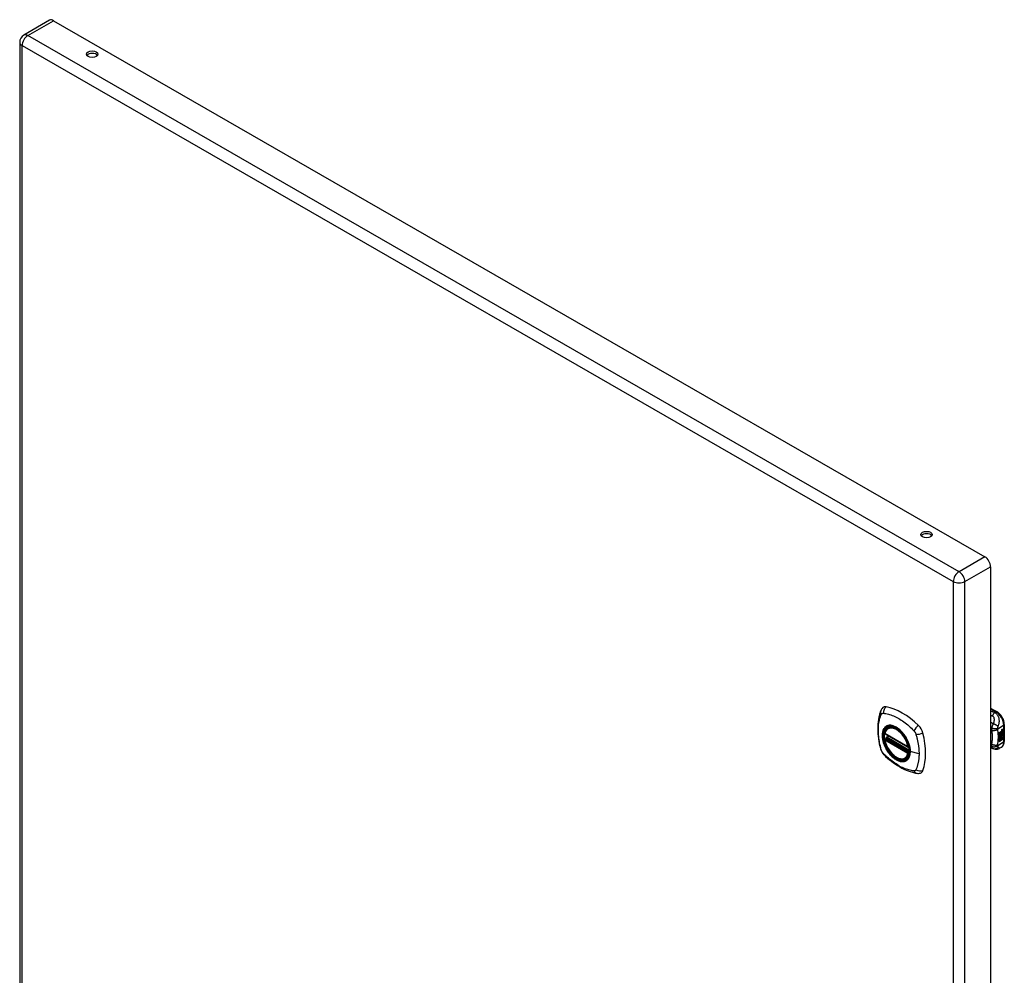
# Model space of a CAD drawing. Header units: inches. Extents: x 102.5 to 120.2, y 30.3 to 64.6.
# Tile 2 of 2: x 102.5 to 120.2, y 47.5 to 64.6. Entities that reach past the tile are written whole.
import ezdxf

# ---------------------------------------------------------------- set-up
doc = ezdxf.new("R2010")
doc.units = ezdxf.units.IN
doc.header["$MEASUREMENT"] = 0
doc.layers.add('Visible Edges(ANSI)', color=7, linetype='Continuous', lineweight=25)
doc.layers.add('Visible Tangent Edges(ANSI)', color=7, linetype='Continuous', lineweight=25)

msp = doc.modelspace()

# ---------------------------------------------------------------- linework, layer by layer
at = {"layer": 'Visible Edges(ANSI)'}
for p, q in [((103.042, 64.618), (102.579, 64.352)), ((103.115, 64.611), (119.821, 54.991)), ((102.506, 64.225), (102.506, 40.099)), ((119.924, 54.812), (119.924, 30.685)), ((119.924, 52.277), (120.039, 52.211)), ((120.17, 51.984), (120.17, 51.678)), ((118.03, 51.815), (118.444, 51.577)), ((118.055, 51.753), (118.096, 51.777)), ((118.086, 51.919), (118.097, 51.925)), ((120.079, 51.839), (120.117, 51.86)), ((120.079, 51.824), (120.116, 51.845)), ((120.117, 51.845), (120.079, 51.823)), ((120.079, 51.82), (120.117, 51.842)), ((120.079, 51.823), (120.079, 51.839)), ((120.079, 51.806), (120.12, 51.829)), ((120.122, 51.829), (120.079, 51.804)), ((120.079, 51.802), (120.126, 51.829)), ((120.079, 51.804), (120.079, 51.82)), ((120.079, 51.787), (120.116, 51.808)), ((120.079, 51.765), (120.079, 51.802)), ((120.08, 51.786), (120.079, 51.786)), ((120.079, 51.766), (120.09, 51.766)), ((120.079, 51.732), (120.103, 51.765)), ((120.091, 51.765), (120.079, 51.765)), ((120.079, 51.748), (120.091, 51.765)), ((120.105, 51.764), (120.079, 51.729)), ((120.117, 51.807), (120.08, 51.786)), ((120.08, 51.786), (120.103, 51.779)), ((120.091, 51.765), (120.09, 51.766)), ((120.103, 51.779), (120.117, 51.799)), ((120.105, 51.764), (120.103, 51.765)), ((120.103, 51.765), (120.116, 51.762)), ((120.118, 51.761), (120.105, 51.764)), ((120.113, 51.757), (120.118, 51.761)), ((120.127, 51.757), (120.113, 51.757)), ((120.113, 51.749), (120.127, 51.757)), ((120.114, 51.778), (120.119, 51.785)), ((120.115, 51.778), (120.114, 51.778)), ((120.114, 51.758), (120.126, 51.757)), ((120.121, 51.784), (120.115, 51.778)), ((120.115, 51.778), (120.136, 51.772)), ((120.116, 51.852), (120.119, 51.853)), ((120.116, 51.845), (120.116, 51.852)), ((120.117, 51.851), (120.116, 51.852)), ((120.117, 51.845), (120.116, 51.845)), ((120.116, 51.831), (120.116, 51.841)), ((120.117, 51.83), (120.116, 51.831)), ((120.116, 51.821), (120.121, 51.826)), ((120.116, 51.808), (120.116, 51.821)), ((120.117, 51.82), (120.116, 51.821)), ((120.117, 51.807), (120.116, 51.808)), ((120.118, 51.761), (120.116, 51.762)), ((120.12, 51.853), (120.117, 51.851)), ((120.117, 51.851), (120.117, 51.845)), ((120.117, 51.842), (120.117, 51.83)), ((120.117, 51.83), (120.122, 51.829)), ((120.126, 51.829), (120.117, 51.82)), ((120.117, 51.82), (120.117, 51.807)), ((120.12, 51.853), (120.118, 51.854)), ((120.119, 51.845), (120.143, 51.854)), ((120.144, 51.853), (120.119, 51.844)), ((120.119, 51.85), (120.123, 51.852)), ((120.119, 51.844), (120.119, 51.85)), ((120.119, 51.841), (120.131, 51.835)), ((120.119, 51.832), (120.119, 51.841)), ((120.119, 51.832), (120.126, 51.83)), ((120.127, 51.83), (120.119, 51.832)), ((120.119, 51.819), (120.127, 51.828)), ((120.119, 51.813), (120.13, 51.826)), ((120.131, 51.825), (120.119, 51.81)), ((120.119, 51.81), (120.119, 51.819)), ((120.121, 51.784), (120.119, 51.785)), ((120.123, 51.854), (120.122, 51.855)), ((120.125, 51.874), (120.123, 51.875)), ((120.124, 51.872), (120.123, 51.872)), ((120.125, 51.856), (120.123, 51.857)), ((120.123, 51.852), (120.123, 51.854)), ((120.124, 51.792), (120.123, 51.793)), ((120.127, 51.83), (120.126, 51.83)), ((120.127, 51.757), (120.126, 51.757)), ((120.127, 51.885), (120.143, 51.891)), ((120.127, 51.867), (120.143, 51.873)), ((120.127, 51.828), (120.127, 51.83)), ((120.129, 51.805), (120.127, 51.806)), ((120.127, 51.705), (120.127, 51.757)), ((120.129, 51.757), (120.127, 51.757)), ((120.127, 51.757), (120.149, 51.757)), ((120.128, 51.892), (120.144, 51.897)), ((120.144, 51.89), (120.128, 51.884)), ((120.144, 51.872), (120.128, 51.866)), ((120.128, 51.768), (120.134, 51.773)), ((120.129, 51.767), (120.128, 51.768)), ((120.129, 51.792), (120.129, 51.805)), ((120.136, 51.772), (120.129, 51.767)), ((120.129, 51.767), (120.151, 51.756)), ((120.129, 51.757), (120.129, 51.704)), ((120.151, 51.756), (120.129, 51.757)), ((120.131, 51.825), (120.13, 51.826)), ((120.13, 51.826), (120.143, 51.82)), ((120.131, 51.835), (120.144, 51.85)), ((120.144, 51.819), (120.131, 51.825)), ((120.132, 51.794), (120.132, 51.813)), ((120.133, 51.794), (120.132, 51.794)), ((120.133, 51.813), (120.133, 51.794)), ((120.134, 51.875), (120.144, 51.879)), ((120.134, 51.857), (120.144, 51.861)), ((120.134, 51.832), (120.143, 51.842)), ((120.134, 51.831), (120.134, 51.832)), ((120.135, 51.831), (120.134, 51.832)), ((120.135, 51.83), (120.134, 51.831)), ((120.144, 51.841), (120.135, 51.831)), ((120.135, 51.831), (120.135, 51.83)), ((120.135, 51.83), (120.144, 51.828)), ((120.139, 51.813), (120.143, 51.816)), ((120.143, 51.891), (120.143, 51.897)), ((120.144, 51.89), (120.143, 51.891)), ((120.143, 51.873), (120.143, 51.879)), ((120.144, 51.872), (120.143, 51.873)), ((120.143, 51.854), (120.143, 51.86)), ((120.144, 51.853), (120.143, 51.854)), ((120.143, 51.842), (120.143, 51.848)), ((120.144, 51.841), (120.143, 51.842)), ((120.143, 51.82), (120.143, 51.828)), ((120.144, 51.819), (120.143, 51.82)), ((120.144, 51.897), (120.144, 51.89)), ((120.144, 51.879), (120.144, 51.872)), ((120.144, 51.861), (120.144, 51.853)), ((120.144, 51.85), (120.144, 51.841)), ((120.144, 51.828), (120.144, 51.819)), ((118.03, 51.72), (118.044, 51.727)), ((118.049, 51.739), (118.049, 51.742)), ((120.079, 51.675), (120.079, 51.748)), ((120.079, 51.729), (120.094, 51.738)), ((120.079, 51.729), (120.079, 51.729)), ((120.079, 51.677), (120.093, 51.685)), ((120.094, 51.684), (120.079, 51.675)), ((120.093, 51.685), (120.093, 51.737)), ((120.094, 51.684), (120.093, 51.685)), ((120.094, 51.738), (120.094, 51.684)), ((120.096, 51.739), (120.111, 51.748)), ((120.096, 51.685), (120.096, 51.739)), ((120.096, 51.687), (120.11, 51.695)), ((120.111, 51.694), (120.096, 51.685)), ((120.11, 51.695), (120.11, 51.747)), ((120.111, 51.694), (120.11, 51.695)), ((120.111, 51.748), (120.111, 51.694)), ((120.113, 51.695), (120.113, 51.749)), ((120.113, 51.697), (120.127, 51.705)), ((120.129, 51.704), (120.113, 51.695)), ((120.129, 51.704), (120.127, 51.705)), ((119.97, 51.547), (119.924, 51.565)), ((119.972, 51.546), (119.97, 51.547)), ((120.117, 51.572), (120.077, 51.549)), ((118.399, 51.377), (118.409, 51.383))]:
    msp.add_line(p, q, dxfattribs=at)
at = {"layer": 'Visible Edges(ANSI)', "flags": 128}
for points in [[(117.991, 52.285), (117.977, 52.271), (117.967, 52.257), (117.959, 52.243), (117.952, 52.228)], [(117.952, 52.228), (117.945, 52.207), (117.938, 52.187), (117.933, 52.169), (117.928, 52.15), (117.924, 52.131), (117.92, 52.112), (117.912, 52.072), (117.907, 52.031), (117.903, 51.99), (117.9, 51.947), (117.9, 51.904), (117.9, 51.861), (117.903, 51.817), (117.907, 51.772), (117.912, 51.727), (117.919, 51.682), (117.927, 51.636), (117.937, 51.591), (117.943, 51.568), (117.946, 51.556), (117.949, 51.542)], [(120.17, 51.984), (120.169, 52), (120.167, 52.016), (120.164, 52.033), (120.16, 52.049), (120.154, 52.066), (120.148, 52.082), (120.14, 52.098), (120.132, 52.113), (120.122, 52.128), (120.112, 52.143), (120.102, 52.157), (120.09, 52.17), (120.078, 52.182), (120.065, 52.192), (120.052, 52.202), (120.039, 52.211)], [(118.024, 51.828), (118.028, 51.843), (118.034, 51.857), (118.04, 51.87), (118.047, 51.882), (118.056, 51.893), (118.065, 51.903), (118.075, 51.912), (118.086, 51.919)], [(118.34, 51.838), (118.359, 51.816), (118.376, 51.793), (118.393, 51.768), (118.408, 51.743), (118.422, 51.718), (118.435, 51.691), (118.446, 51.664), (118.456, 51.638)], [(118.399, 51.377), (118.387, 51.371), (118.375, 51.367), (118.362, 51.364), (118.349, 51.362), (118.336, 51.361), (118.322, 51.362), (118.307, 51.364), (118.293, 51.368), (118.278, 51.372), (118.264, 51.378), (118.249, 51.385), (118.234, 51.393), (118.22, 51.402), (118.205, 51.412), (118.191, 51.424), (118.177, 51.436), (118.163, 51.449), (118.15, 51.463), (118.137, 51.477), (118.124, 51.493), (118.112, 51.509), (118.1, 51.525), (118.089, 51.542), (118.079, 51.56), (118.069, 51.578), (118.06, 51.596), (118.052, 51.614), (118.045, 51.633), (118.038, 51.652), (118.033, 51.67), (118.028, 51.689), (118.024, 51.707)], [(118.044, 51.727), (118.046, 51.729), (118.048, 51.733), (118.049, 51.736), (118.049, 51.739)], [(120.117, 51.572), (120.13, 51.581), (120.141, 51.591), (120.15, 51.604), (120.158, 51.617), (120.163, 51.632), (120.167, 51.647), (120.169, 51.662), (120.17, 51.678)], [(117.949, 51.542), (117.954, 51.528), (117.959, 51.515), (117.965, 51.503), (117.971, 51.49), (117.979, 51.479), (117.987, 51.467), (117.995, 51.456), (118.005, 51.446)], [(118.005, 51.446), (118.015, 51.436), (118.024, 51.427), (118.041, 51.41), (118.076, 51.38), (118.111, 51.35), (118.147, 51.321), (118.183, 51.294), (118.219, 51.268), (118.256, 51.244), (118.294, 51.222), (118.331, 51.201), (118.369, 51.182), (118.407, 51.165), (118.445, 51.15), (118.483, 51.136), (118.522, 51.124), (118.56, 51.114), (118.579, 51.11), (118.589, 51.108), (118.6, 51.106)], [(120.077, 51.549), (120.068, 51.544), (120.059, 51.54), (120.049, 51.537), (120.039, 51.535), (120.029, 51.534), (120.019, 51.534), (120.01, 51.535), (120.001, 51.537), (119.998, 51.537), (119.995, 51.538), (119.991, 51.539), (119.985, 51.541), (119.979, 51.543), (119.972, 51.546)], [(118.6, 51.106), (118.616, 51.105), (118.632, 51.105), (118.65, 51.107), (118.668, 51.111)]]:
    msp.add_lwpolyline(points, dxfattribs=at)
at = {"layer": 'Visible Edges(ANSI)'}
for centre, radius, start, end in [((102.652, 64.225), 0.146, 119.936, 180), ((118.036, 51.825), 0.0118, 166.5789, 240.064), ((118.036, 51.709), 0.0118, 119.936, 190.602), ((118.061, 51.743), 0.0118, 119.936, 187.8207), ((118.45, 51.587), 0.0118, 240.064, 282.6676)]:
    msp.add_arc(centre, radius, start, end, dxfattribs=at)
for centre, major_axis, ratio, start_param, end_param in [((103.115, 64.492), (-0.073, 0.127), 0.578093, 5.499721, 6.283185), ((103.807, 63.966), (0.102, 0), 0.575862, 0.379718, 2.761874), ((118.775, 55.346), (0.102, 0), 0.575862, 0.379718, 2.761874), ((119.821, 54.871), (0.073, -0.127), 0.578093, 0.787332, 2.358128), ((118.089, 52.139), (-0.088, 0.154), 0.578093, 5.827357, 6.408431), ((118.34, 51.141), (-0.639, 1.109), 0.578093, 5.172085, 5.827357), ((118.235, 51.644), (0.157, -0.273), 0.578093, 2.362013, 7.062765), ((118.591, 51.85), (0.088, -0.154), 0.578093, 1.114968, 2.030492), ((117.853, 51.985), (-0.639, 1.109), 0.578093, 3.601288, 4.256561), ((120.126, 51.867), (-0.008, -0.0139), 0.578093, 5.599531, 6.283185), ((120.131, 51.804), (-0.011, -0.0191), 0.578093, 5.44239, 6.249461), ((120.128, 51.867), (-0.008, -0.0139), 0.578093, 5.474827, 6.308913), ((120.132, 51.803), (-0.011, -0.0191), 0.578093, 5.27034, 6.249461), ((120.132, 51.803), (-0.0099, -0.0173), 0.578093, 5.328451, 6.266738), ((120.123, 51.883), (0.00349, 0.00607), 0.578093, 1.10591, 2.348655), ((120.129, 51.886), (-0.0082, -0.0142), 0.578093, 5.490247, 6.612005), ((120.123, 51.865), (0.00337, 0.00586), 0.578093, 1.080045, 2.345144), ((120.129, 51.868), (-0.008, -0.0139), 0.578093, 5.486737, 6.497871), ((120.125, 51.801), (0.00506, 0.00878), 0.578093, 1.199629, 2.268394), ((120.128, 51.869), (-0.008, -0.0139), 0.578093, 0.088333, 0.214686), ((120.126, 51.8), (-0.00364, -0.00633), 0.578093, 4.818058, 5.834093), ((120.126, 51.875), (0.0096, 0.0166), 0.578093, 0.591478, 1.10591), ((120.124, 51.88), (0.002, 0.00347), 0.578093, 1.194468, 2.460773), ((120.128, 51.887), (-0.0082, -0.0142), 0.578093, 0.086325, 0.32882), ((120.125, 51.856), (0.0096, 0.0166), 0.578093, 0.846591, 1.080045), ((120.124, 51.862), (0.002, 0.00347), 0.578093, 1.194614, 2.459504), ((120.128, 51.802), (-0.00559, -0.00971), 0.578093, 5.834093, 6.283185), ((120.134, 51.81), (-0.0132, -0.023), 0.578093, 0.05511, 0.723506), ((120.128, 51.882), (-0.00419, -0.00728), 0.578093, 5.602365, 6.283185), ((120.128, 51.864), (-0.00419, -0.00728), 0.578093, 5.601097, 6.283185), ((120.128, 51.796), (0.0094, 0.0163), 0.578093, 0.3673, 1.199629), ((120.125, 51.8), (0.00318, 0.00552), 0.578093, 0.285255, 1.676465), ((120.127, 51.799), (-0.00364, -0.00633), 0.578093, 4.818058, 5.834093), ((120.13, 51.802), (-0.00559, -0.00971), 0.578093, 5.834093, 6.944434), ((120.135, 51.809), (-0.0132, -0.023), 0.578093, 6.266738, 7.006692), ((120.126, 51.878), (0.00409, 0.00711), 0.578093, 0.608795, 1.194468), ((120.126, 51.879), (-0.002, -0.00347), 0.578093, 4.33606, 5.602365), ((120.129, 51.882), (-0.00419, -0.00728), 0.578093, 5.602365, 6.501309), ((120.126, 51.859), (0.00409, 0.00711), 0.578093, 0.608932, 1.194614), ((120.126, 51.861), (-0.002, -0.00347), 0.578093, 4.336206, 5.601097), ((120.129, 51.863), (-0.00419, -0.00728), 0.578093, 5.601097, 6.50115), ((120.127, 51.799), (0.00318, 0.00552), 0.578093, 0.285255, 1.676465), ((120.127, 51.877), (-0.00409, -0.00711), 0.578093, 3.750388, 4.33606), ((120.127, 51.859), (-0.00409, -0.00711), 0.578093, 3.750524, 4.336206), ((120.137, 51.902), (-0.0155, -0.0269), 0.578093, 0.234705, 0.623342), ((120.137, 51.884), (-0.0155, -0.0269), 0.578093, 0.217964, 0.608932), ((120.133, 51.799), (0.0066, 0.0114), 0.578093, 3.865099, 5.348557), ((120.134, 51.799), (0.00319, 0.00555), 0.578093, 3.637533, 5.053908), ((120.135, 51.798), (-0.0066, -0.0114), 0.578093, 0.723506, 2.206964), ((120.125, 51.799), (0.0102, 0.0177), 0.578093, 5.053908, 5.889616), ((120.114, 51.791), (0.0202, 0.0351), 0.578093, 5.348557, 5.747216), ((120.116, 51.79), (-0.0202, -0.0351), 0.578093, 2.206964, 2.656801), ((118.591, 51.27), (0.088, -0.154), 0.578093, 6.157956, 6.742881)]:
    msp.add_ellipse(centre, major_axis=major_axis, ratio=ratio, start_param=start_param, end_param=end_param, dxfattribs=at)
for centre, major_axis, ratio in [((103.807, 64.009), (0.102, 0), 0.575862), ((118.775, 55.389), (0.102, 0), 0.575862), ((118.232, 51.642), (-0.16, 0.277), 0.578093)]:
    msp.add_ellipse(centre, major_axis=major_axis, ratio=ratio, dxfattribs=at)
at = {"layer": 'Visible Tangent Edges(ANSI)'}
for p, q in [((102.652, 64.345), (103.115, 64.611)), ((119.358, 54.724), (102.652, 64.345)), ((102.549, 64.166), (119.255, 54.546)), ((102.549, 40.039), (102.549, 64.166)), ((119.821, 54.991), (119.358, 54.724)), ((119.462, 54.546), (119.924, 54.812)), ((119.255, 54.546), (119.255, 30.419)), ((119.462, 30.419), (119.462, 54.546)), ((119.924, 52.264), (120.019, 52.209)), ((120.019, 52.209), (119.996, 52.196)), ((120.051, 51.906), (120.158, 51.968)), ((120.158, 51.968), (120.158, 51.662)), ((118.441, 51.582), (118.027, 51.821)), ((118.061, 51.753), (118.099, 51.775)), ((120.122, 51.794), (120.121, 51.795)), ((120.123, 51.877), (120.122, 51.878)), ((120.123, 51.859), (120.122, 51.86)), ((120.123, 51.8), (120.122, 51.801)), ((120.125, 51.882), (120.123, 51.883)), ((120.125, 51.863), (120.123, 51.864)), ((120.128, 51.884), (120.127, 51.885)), ((120.128, 51.866), (120.127, 51.867)), ((120.134, 51.787), (120.133, 51.787)), ((120.144, 51.801), (120.143, 51.802)), ((118.027, 51.704), (118.441, 51.466)), ((118.036, 51.719), (118.047, 51.725)), ((118.45, 51.481), (118.036, 51.719)), ((118.047, 51.725), (118.457, 51.489)), ((118.458, 51.506), (118.055, 51.738)), ((118.458, 51.524), (118.061, 51.753)), ((119.94, 51.627), (119.924, 51.634)), ((120.158, 51.662), (120.051, 51.6)), ((118.456, 51.485), (118.45, 51.481)), ((118.64, 51.456), (118.483, 51.496))]:
    msp.add_line(p, q, dxfattribs=at)
at = {"layer": 'Visible Tangent Edges(ANSI)', "flags": 128}
for points in [[(117.963, 51.528), (117.953, 51.561), (117.946, 51.59), (117.939, 51.62), (117.933, 51.65), (117.928, 51.679), (117.923, 51.708), (117.919, 51.737), (117.916, 51.766), (117.913, 51.794), (117.911, 51.822), (117.91, 51.85), (117.91, 51.877), (117.91, 51.904), (117.911, 51.93), (117.913, 51.956), (117.915, 51.981), (117.919, 52.006), (117.923, 52.03), (117.928, 52.053), (117.933, 52.076), (117.939, 52.098), (117.946, 52.12), (117.953, 52.141), (117.963, 52.163)], [(117.963, 52.163), (117.964, 52.165), (117.965, 52.166), (117.966, 52.168), (117.967, 52.169), (117.968, 52.171), (117.969, 52.172), (117.971, 52.174), (117.972, 52.175), (117.973, 52.176), (117.975, 52.177), (117.976, 52.178), (117.978, 52.179), (117.979, 52.18), (117.981, 52.181), (117.983, 52.181), (117.984, 52.182), (117.986, 52.183), (117.988, 52.183), (117.99, 52.183), (117.991, 52.184), (117.993, 52.184), (117.995, 52.184), (117.997, 52.184), (117.999, 52.184)], [(117.999, 52.184), (118.023, 52.182), (118.045, 52.178), (118.067, 52.173), (118.09, 52.167), (118.112, 52.161), (118.135, 52.153), (118.158, 52.145), (118.181, 52.136), (118.205, 52.125), (118.228, 52.114), (118.251, 52.102), (118.275, 52.089), (118.298, 52.075), (118.321, 52.06), (118.345, 52.045), (118.368, 52.028), (118.391, 52.011), (118.413, 51.993), (118.436, 51.974), (118.459, 51.955), (118.481, 51.935), (118.503, 51.914), (118.525, 51.893), (118.549, 51.868)], [(119.996, 52.196), (119.993, 52.197), (119.99, 52.198), (119.987, 52.199), (119.984, 52.2), (119.981, 52.202), (119.978, 52.203), (119.975, 52.204), (119.972, 52.205), (119.969, 52.206), (119.966, 52.208), (119.963, 52.209), (119.96, 52.21), (119.957, 52.211), (119.954, 52.212), (119.951, 52.213), (119.948, 52.215), (119.945, 52.216), (119.942, 52.217), (119.939, 52.218), (119.936, 52.219), (119.933, 52.221), (119.93, 52.222), (119.927, 52.223), (119.924, 52.224)], [(119.924, 52.149), (119.925, 52.148), (119.926, 52.148), (119.928, 52.147), (119.929, 52.147), (119.93, 52.146), (119.931, 52.146), (119.932, 52.145), (119.934, 52.145), (119.935, 52.144), (119.936, 52.144), (119.937, 52.143), (119.938, 52.143), (119.94, 52.142), (119.941, 52.142), (119.942, 52.141), (119.943, 52.141), (119.945, 52.141), (119.946, 52.14), (119.947, 52.14), (119.948, 52.139), (119.949, 52.139), (119.951, 52.138), (119.952, 52.138), (119.953, 52.137)], [(119.996, 52.196), (119.994, 52.194), (119.992, 52.192), (119.99, 52.191), (119.988, 52.189), (119.986, 52.187), (119.984, 52.185), (119.982, 52.183), (119.98, 52.18), (119.979, 52.178), (119.977, 52.176), (119.975, 52.173), (119.973, 52.171), (119.971, 52.168), (119.969, 52.166), (119.967, 52.163), (119.966, 52.16), (119.964, 52.158), (119.962, 52.155), (119.961, 52.152), (119.959, 52.149), (119.958, 52.146), (119.956, 52.143), (119.955, 52.14), (119.953, 52.137)], [(119.953, 52.137), (119.959, 52.135), (119.964, 52.131), (119.969, 52.127), (119.973, 52.122), (119.976, 52.116), (119.979, 52.111), (119.981, 52.105), (119.983, 52.098), (119.984, 52.092), (119.985, 52.085), (119.985, 52.079), (119.986, 52.072), (119.985, 52.066), (119.985, 52.059), (119.985, 52.052), (119.984, 52.045), (119.983, 52.039), (119.982, 52.032), (119.981, 52.025), (119.979, 52.018), (119.977, 52.012), (119.975, 52.005), (119.973, 51.998), (119.971, 51.991)], [(120.059, 51.943), (120.062, 51.952), (120.066, 51.961), (120.068, 51.97), (120.071, 51.979), (120.074, 51.988), (120.076, 51.997), (120.078, 52.007), (120.079, 52.017), (120.08, 52.027), (120.081, 52.037), (120.081, 52.048), (120.08, 52.059), (120.079, 52.07), (120.077, 52.082), (120.075, 52.094), (120.071, 52.106), (120.066, 52.119), (120.06, 52.132), (120.052, 52.144), (120.044, 52.156), (120.033, 52.168), (120.022, 52.179), (120.009, 52.188), (119.996, 52.196)], [(118.037, 51.939), (118.028, 51.931), (118.019, 51.922), (118.012, 51.912), (118.005, 51.901), (117.999, 51.89), (117.993, 51.877), (117.989, 51.864), (117.985, 51.85), (117.982, 51.835), (117.98, 51.819), (117.979, 51.803), (117.979, 51.787), (117.979, 51.77), (117.98, 51.752), (117.982, 51.734), (117.985, 51.716), (117.989, 51.698), (117.994, 51.679), (117.999, 51.66), (118.005, 51.641), (118.012, 51.623), (118.019, 51.604), (118.028, 51.585), (118.037, 51.567)], [(118.48, 51.498), (118.475, 51.44), (118.458, 51.391), (118.43, 51.354), (118.394, 51.33), (118.35, 51.32), (118.3, 51.325), (118.247, 51.345), (118.194, 51.379), (118.142, 51.424), (118.094, 51.48), (118.053, 51.543), (118.02, 51.61), (117.997, 51.68), (117.984, 51.747), (117.983, 51.81), (117.994, 51.864), (118.015, 51.909), (118.046, 51.941), (118.086, 51.959), (118.132, 51.963), (118.183, 51.952), (118.237, 51.926), (118.29, 51.888), (118.34, 51.838)], [(118.07, 51.958), (118.068, 51.958), (118.067, 51.957), (118.065, 51.957), (118.064, 51.956), (118.062, 51.955), (118.061, 51.955), (118.059, 51.954), (118.058, 51.953), (118.057, 51.952), (118.055, 51.952), (118.054, 51.951), (118.052, 51.95), (118.051, 51.949), (118.05, 51.949), (118.048, 51.948), (118.047, 51.947), (118.046, 51.946), (118.044, 51.945), (118.043, 51.944), (118.042, 51.943), (118.04, 51.942), (118.039, 51.941), (118.038, 51.94), (118.037, 51.939)], [(118.392, 51.773), (118.38, 51.79), (118.368, 51.807), (118.356, 51.822), (118.343, 51.838), (118.33, 51.853), (118.316, 51.867), (118.303, 51.88), (118.289, 51.892), (118.274, 51.904), (118.26, 51.915), (118.245, 51.924), (118.231, 51.933), (118.216, 51.941), (118.202, 51.948), (118.187, 51.954), (118.173, 51.959), (118.159, 51.962), (118.145, 51.965), (118.132, 51.967), (118.118, 51.967), (118.106, 51.967), (118.093, 51.965), (118.081, 51.962), (118.07, 51.958)], [(119.971, 51.991), (119.969, 51.992), (119.967, 51.994), (119.965, 51.995), (119.963, 51.996), (119.961, 51.998), (119.959, 51.999), (119.957, 52), (119.955, 52.002), (119.953, 52.003), (119.951, 52.004), (119.949, 52.006), (119.947, 52.007), (119.945, 52.009), (119.943, 52.01), (119.942, 52.011), (119.94, 52.013), (119.938, 52.014), (119.936, 52.015), (119.934, 52.017), (119.932, 52.018), (119.93, 52.019), (119.928, 52.021), (119.926, 52.022), (119.924, 52.023)], [(119.971, 51.991), (119.969, 51.988), (119.967, 51.985), (119.966, 51.982), (119.964, 51.979), (119.963, 51.976), (119.961, 51.973), (119.96, 51.971), (119.958, 51.968), (119.957, 51.965), (119.956, 51.962), (119.954, 51.959), (119.953, 51.955), (119.952, 51.952), (119.95, 51.949), (119.949, 51.945), (119.948, 51.942), (119.947, 51.939), (119.946, 51.935), (119.945, 51.932), (119.944, 51.929), (119.943, 51.925), (119.942, 51.922), (119.942, 51.919), (119.941, 51.916)], [(120.059, 51.943), (120.057, 51.946), (120.054, 51.948), (120.052, 51.95), (120.049, 51.953), (120.046, 51.955), (120.043, 51.957), (120.039, 51.96), (120.036, 51.962), (120.032, 51.964), (120.028, 51.967), (120.024, 51.969), (120.02, 51.971), (120.016, 51.974), (120.012, 51.976), (120.008, 51.978), (120.003, 51.98), (119.999, 51.981), (119.995, 51.983), (119.991, 51.985), (119.986, 51.986), (119.982, 51.988), (119.978, 51.989), (119.974, 51.99), (119.971, 51.991)], [(120.051, 51.906), (120.051, 51.908), (120.051, 51.909), (120.051, 51.911), (120.052, 51.913), (120.052, 51.915), (120.052, 51.916), (120.052, 51.918), (120.053, 51.92), (120.053, 51.922), (120.053, 51.923), (120.054, 51.925), (120.054, 51.927), (120.054, 51.928), (120.055, 51.93), (120.055, 51.931), (120.056, 51.933), (120.056, 51.934), (120.056, 51.936), (120.057, 51.937), (120.057, 51.938), (120.058, 51.94), (120.058, 51.941), (120.059, 51.942), (120.059, 51.943)], [(118.425, 51.716), (118.424, 51.718), (118.422, 51.72), (118.421, 51.723), (118.42, 51.725), (118.418, 51.728), (118.417, 51.73), (118.416, 51.733), (118.414, 51.735), (118.413, 51.738), (118.412, 51.74), (118.41, 51.742), (118.409, 51.745), (118.408, 51.747), (118.406, 51.75), (118.405, 51.752), (118.403, 51.754), (118.402, 51.757), (118.4, 51.759), (118.399, 51.761), (118.398, 51.764), (118.396, 51.766), (118.395, 51.769), (118.393, 51.771), (118.392, 51.773)], [(118.549, 51.868), (118.55, 51.866), (118.551, 51.865), (118.552, 51.864), (118.552, 51.863), (118.553, 51.862), (118.554, 51.861), (118.555, 51.86), (118.556, 51.858), (118.557, 51.857), (118.558, 51.856), (118.559, 51.855), (118.56, 51.854), (118.561, 51.852), (118.562, 51.851), (118.563, 51.85), (118.563, 51.848), (118.564, 51.847), (118.565, 51.846), (118.566, 51.845), (118.567, 51.843), (118.568, 51.842), (118.568, 51.841), (118.569, 51.839), (118.57, 51.838)], [(118.57, 51.838), (118.571, 51.837), (118.572, 51.835), (118.572, 51.834), (118.573, 51.833), (118.574, 51.831), (118.574, 51.83), (118.575, 51.829), (118.576, 51.827), (118.576, 51.826), (118.577, 51.824), (118.578, 51.823), (118.578, 51.822), (118.579, 51.82), (118.58, 51.819), (118.58, 51.817), (118.581, 51.816), (118.581, 51.815), (118.582, 51.813), (118.582, 51.812), (118.583, 51.81), (118.583, 51.809), (118.584, 51.808), (118.584, 51.806), (118.585, 51.805)], [(118.585, 51.805), (118.591, 51.787), (118.595, 51.772), (118.599, 51.757), (118.602, 51.742), (118.606, 51.727), (118.609, 51.713), (118.612, 51.698), (118.615, 51.683), (118.618, 51.668), (118.621, 51.654), (118.624, 51.639), (118.626, 51.625), (118.628, 51.61), (118.63, 51.596), (118.632, 51.582), (118.634, 51.567), (118.635, 51.553), (118.637, 51.539), (118.638, 51.525), (118.639, 51.511), (118.639, 51.497), (118.64, 51.484), (118.64, 51.47), (118.64, 51.456)], [(119.924, 51.891), (119.925, 51.89), (119.925, 51.89), (119.926, 51.889), (119.927, 51.889), (119.927, 51.888), (119.928, 51.888), (119.929, 51.888), (119.929, 51.887), (119.93, 51.887), (119.931, 51.886), (119.931, 51.886), (119.932, 51.885), (119.932, 51.885), (119.933, 51.884), (119.934, 51.884), (119.934, 51.884), (119.935, 51.883), (119.936, 51.883), (119.936, 51.882), (119.937, 51.882), (119.938, 51.881), (119.938, 51.881), (119.939, 51.881), (119.94, 51.88)], [(119.941, 51.916), (119.941, 51.914), (119.941, 51.913), (119.94, 51.911), (119.94, 51.909), (119.94, 51.907), (119.94, 51.906), (119.939, 51.904), (119.939, 51.902), (119.939, 51.901), (119.939, 51.899), (119.939, 51.898), (119.939, 51.896), (119.939, 51.895), (119.939, 51.893), (119.939, 51.892), (119.939, 51.891), (119.939, 51.889), (119.939, 51.888), (119.939, 51.887), (119.939, 51.885), (119.939, 51.884), (119.939, 51.883), (119.94, 51.881), (119.94, 51.88)], [(120.05, 51.893), (120.047, 51.891), (120.043, 51.888), (120.039, 51.886), (120.035, 51.884), (120.031, 51.881), (120.026, 51.879), (120.021, 51.878), (120.016, 51.876), (120.011, 51.875), (120.006, 51.873), (120, 51.872), (119.995, 51.872), (119.99, 51.871), (119.984, 51.871), (119.979, 51.871), (119.974, 51.871), (119.969, 51.871), (119.964, 51.872), (119.959, 51.873), (119.955, 51.874), (119.951, 51.875), (119.947, 51.877), (119.943, 51.878), (119.94, 51.88)], [(119.94, 51.88), (119.941, 51.877), (119.941, 51.873), (119.942, 51.87), (119.943, 51.866), (119.943, 51.863), (119.944, 51.859), (119.944, 51.855), (119.945, 51.852), (119.946, 51.848), (119.946, 51.845), (119.947, 51.841), (119.947, 51.837), (119.947, 51.834), (119.948, 51.83), (119.948, 51.826), (119.949, 51.822), (119.949, 51.819), (119.949, 51.815), (119.95, 51.811), (119.95, 51.807), (119.95, 51.804), (119.95, 51.8), (119.951, 51.796), (119.951, 51.792)], [(120.051, 51.906), (120.047, 51.905), (120.044, 51.904), (120.04, 51.904), (120.036, 51.903), (120.032, 51.903), (120.027, 51.902), (120.022, 51.902), (120.018, 51.902), (120.013, 51.902), (120.007, 51.902), (120.002, 51.902), (119.997, 51.903), (119.992, 51.903), (119.986, 51.904), (119.981, 51.905), (119.976, 51.906), (119.971, 51.907), (119.966, 51.908), (119.961, 51.909), (119.957, 51.91), (119.953, 51.912), (119.949, 51.913), (119.945, 51.915), (119.941, 51.916)], [(119.951, 51.792), (119.951, 51.789), (119.951, 51.787), (119.951, 51.784), (119.951, 51.781), (119.951, 51.779), (119.951, 51.776), (119.951, 51.774), (119.952, 51.771), (119.952, 51.768), (119.952, 51.766), (119.952, 51.763), (119.952, 51.76), (119.952, 51.758), (119.952, 51.755), (119.952, 51.752), (119.952, 51.749), (119.951, 51.747), (119.951, 51.744), (119.951, 51.741), (119.951, 51.739), (119.951, 51.736), (119.951, 51.733), (119.951, 51.73), (119.951, 51.728)], [(120.05, 51.893), (120.05, 51.894), (120.05, 51.894), (120.05, 51.895), (120.05, 51.895), (120.05, 51.896), (120.05, 51.896), (120.05, 51.897), (120.05, 51.897), (120.05, 51.898), (120.05, 51.898), (120.05, 51.899), (120.05, 51.899), (120.05, 51.9), (120.05, 51.9), (120.05, 51.901), (120.05, 51.901), (120.05, 51.902), (120.05, 51.902), (120.05, 51.903), (120.05, 51.904), (120.05, 51.904), (120.05, 51.905), (120.05, 51.905), (120.051, 51.906)], [(120.05, 51.612), (120.052, 51.625), (120.054, 51.638), (120.056, 51.65), (120.057, 51.663), (120.059, 51.675), (120.06, 51.688), (120.061, 51.7), (120.062, 51.712), (120.062, 51.724), (120.063, 51.736), (120.063, 51.748), (120.063, 51.76), (120.063, 51.772), (120.063, 51.784), (120.062, 51.795), (120.062, 51.806), (120.061, 51.818), (120.06, 51.829), (120.059, 51.84), (120.057, 51.851), (120.056, 51.862), (120.054, 51.872), (120.052, 51.883), (120.05, 51.893)], [(118.044, 51.727), (118.044, 51.727), (118.043, 51.727), (118.043, 51.727), (118.043, 51.727), (118.043, 51.727), (118.043, 51.727), (118.043, 51.727), (118.043, 51.727), (118.043, 51.727), (118.043, 51.727), (118.043, 51.727), (118.043, 51.727), (118.043, 51.727), (118.043, 51.727), (118.043, 51.727), (118.043, 51.727), (118.043, 51.727), (118.043, 51.727), (118.043, 51.727), (118.043, 51.727), (118.043, 51.727), (118.043, 51.727), (118.043, 51.727), (118.043, 51.727)], [(118.043, 51.727), (118.043, 51.727), (118.043, 51.727), (118.043, 51.727), (118.043, 51.727), (118.043, 51.727), (118.043, 51.727), (118.043, 51.727), (118.043, 51.727), (118.043, 51.727), (118.044, 51.727), (118.044, 51.727), (118.044, 51.727), (118.044, 51.727), (118.044, 51.727), (118.044, 51.727), (118.044, 51.727), (118.044, 51.727), (118.044, 51.727), (118.045, 51.726), (118.045, 51.726), (118.045, 51.726), (118.045, 51.726), (118.045, 51.726), (118.045, 51.726)], [(118.045, 51.726), (118.046, 51.726), (118.046, 51.726), (118.046, 51.726), (118.046, 51.726), (118.046, 51.726), (118.046, 51.726), (118.046, 51.726), (118.046, 51.726), (118.046, 51.726), (118.046, 51.726), (118.046, 51.726), (118.046, 51.726), (118.046, 51.726), (118.046, 51.726), (118.046, 51.726), (118.046, 51.726), (118.047, 51.726), (118.047, 51.726), (118.047, 51.726), (118.047, 51.726), (118.047, 51.726), (118.047, 51.726), (118.047, 51.726), (118.047, 51.725)], [(118.049, 51.741), (118.049, 51.74), (118.049, 51.74), (118.049, 51.74), (118.049, 51.74), (118.049, 51.74), (118.049, 51.74), (118.049, 51.74), (118.049, 51.74), (118.049, 51.74), (118.049, 51.74), (118.049, 51.74), (118.049, 51.74), (118.049, 51.74), (118.049, 51.74), (118.049, 51.74), (118.049, 51.74), (118.049, 51.74), (118.049, 51.739), (118.049, 51.739), (118.049, 51.739), (118.049, 51.739), (118.049, 51.739), (118.049, 51.739), (118.049, 51.739)], [(118.052, 51.74), (118.052, 51.74), (118.052, 51.74), (118.052, 51.74), (118.052, 51.74), (118.051, 51.74), (118.051, 51.74), (118.051, 51.74), (118.051, 51.74), (118.051, 51.74), (118.051, 51.74), (118.05, 51.74), (118.05, 51.74), (118.05, 51.74), (118.05, 51.74), (118.05, 51.74), (118.05, 51.74), (118.05, 51.741), (118.05, 51.741), (118.05, 51.741), (118.049, 51.741), (118.049, 51.741), (118.049, 51.741), (118.049, 51.741), (118.049, 51.741)], [(118.055, 51.738), (118.055, 51.738), (118.055, 51.738), (118.055, 51.739), (118.055, 51.739), (118.055, 51.739), (118.054, 51.739), (118.054, 51.739), (118.054, 51.739), (118.054, 51.739), (118.054, 51.739), (118.054, 51.739), (118.054, 51.739), (118.054, 51.739), (118.053, 51.739), (118.053, 51.739), (118.053, 51.739), (118.053, 51.739), (118.053, 51.74), (118.053, 51.74), (118.053, 51.74), (118.053, 51.74), (118.053, 51.74), (118.052, 51.74), (118.052, 51.74)], [(118.483, 51.496), (118.483, 51.505), (118.483, 51.513), (118.482, 51.522), (118.482, 51.531), (118.481, 51.54), (118.479, 51.549), (118.478, 51.558), (118.477, 51.567), (118.475, 51.576), (118.473, 51.585), (118.471, 51.594), (118.468, 51.604), (118.466, 51.613), (118.463, 51.622), (118.46, 51.632), (118.457, 51.641), (118.453, 51.651), (118.45, 51.66), (118.446, 51.669), (118.442, 51.679), (118.438, 51.688), (118.434, 51.697), (118.429, 51.706), (118.425, 51.716)], [(118.456, 51.638), (118.458, 51.631), (118.46, 51.625), (118.461, 51.619), (118.463, 51.613), (118.465, 51.608), (118.466, 51.602), (118.468, 51.596), (118.469, 51.59), (118.471, 51.584), (118.472, 51.578), (118.473, 51.572), (118.474, 51.566), (118.475, 51.56), (118.476, 51.554), (118.477, 51.549), (118.478, 51.543), (118.478, 51.537), (118.479, 51.531), (118.479, 51.526), (118.48, 51.52), (118.48, 51.515), (118.48, 51.509), (118.48, 51.504), (118.48, 51.498)], [(119.94, 51.627), (119.94, 51.625), (119.939, 51.624), (119.939, 51.622), (119.939, 51.62), (119.939, 51.619), (119.939, 51.617), (119.939, 51.615), (119.939, 51.614), (119.939, 51.612), (119.939, 51.61), (119.939, 51.609), (119.939, 51.607), (119.939, 51.606), (119.939, 51.604), (119.939, 51.602), (119.939, 51.601), (119.939, 51.599), (119.94, 51.598), (119.94, 51.596), (119.94, 51.594), (119.94, 51.593), (119.941, 51.591), (119.941, 51.589), (119.941, 51.588)], [(119.951, 51.728), (119.951, 51.724), (119.95, 51.719), (119.95, 51.715), (119.95, 51.711), (119.95, 51.707), (119.949, 51.703), (119.949, 51.699), (119.949, 51.695), (119.948, 51.69), (119.948, 51.686), (119.947, 51.682), (119.947, 51.678), (119.947, 51.674), (119.946, 51.669), (119.946, 51.665), (119.945, 51.661), (119.944, 51.657), (119.944, 51.653), (119.943, 51.648), (119.943, 51.644), (119.942, 51.64), (119.941, 51.636), (119.941, 51.631), (119.94, 51.627)], [(120.05, 51.612), (120.047, 51.611), (120.043, 51.61), (120.039, 51.609), (120.035, 51.609), (120.031, 51.608), (120.026, 51.607), (120.021, 51.607), (120.016, 51.607), (120.011, 51.607), (120.006, 51.607), (120, 51.608), (119.995, 51.608), (119.99, 51.609), (119.984, 51.61), (119.979, 51.611), (119.974, 51.613), (119.969, 51.614), (119.964, 51.616), (119.959, 51.617), (119.955, 51.619), (119.951, 51.621), (119.947, 51.623), (119.943, 51.625), (119.94, 51.627)], [(120.051, 51.6), (120.047, 51.597), (120.044, 51.595), (120.04, 51.592), (120.036, 51.59), (120.032, 51.588), (120.027, 51.585), (120.022, 51.584), (120.018, 51.582), (120.013, 51.58), (120.007, 51.579), (120.002, 51.578), (119.997, 51.577), (119.992, 51.577), (119.986, 51.577), (119.981, 51.577), (119.976, 51.577), (119.971, 51.578), (119.966, 51.579), (119.961, 51.58), (119.957, 51.581), (119.953, 51.582), (119.949, 51.584), (119.945, 51.586), (119.941, 51.588)], [(119.941, 51.588), (119.942, 51.585), (119.942, 51.583), (119.943, 51.58), (119.944, 51.578), (119.945, 51.575), (119.946, 51.573), (119.947, 51.571), (119.948, 51.568), (119.949, 51.566), (119.95, 51.564), (119.951, 51.562), (119.953, 51.56), (119.954, 51.559), (119.955, 51.557), (119.957, 51.556), (119.958, 51.554), (119.959, 51.553), (119.961, 51.552), (119.962, 51.551), (119.964, 51.55), (119.965, 51.549), (119.967, 51.548), (119.968, 51.547), (119.97, 51.547)], [(120.059, 51.578), (120.057, 51.575), (120.055, 51.571), (120.052, 51.568), (120.049, 51.565), (120.046, 51.562), (120.043, 51.559), (120.04, 51.556), (120.036, 51.554), (120.033, 51.551), (120.029, 51.549), (120.025, 51.547), (120.021, 51.546), (120.017, 51.544), (120.013, 51.543), (120.009, 51.542), (120.005, 51.542), (120, 51.541), (119.996, 51.541), (119.992, 51.542), (119.988, 51.542), (119.984, 51.543), (119.98, 51.543), (119.976, 51.544), (119.972, 51.546)], [(120.051, 51.6), (120.05, 51.601), (120.05, 51.601), (120.05, 51.602), (120.05, 51.602), (120.05, 51.603), (120.05, 51.603), (120.05, 51.604), (120.05, 51.604), (120.05, 51.605), (120.05, 51.605), (120.05, 51.606), (120.05, 51.606), (120.05, 51.607), (120.05, 51.607), (120.05, 51.608), (120.05, 51.608), (120.05, 51.609), (120.05, 51.609), (120.05, 51.61), (120.05, 51.61), (120.05, 51.611), (120.05, 51.611), (120.05, 51.612), (120.05, 51.612)], [(120.059, 51.578), (120.059, 51.578), (120.058, 51.579), (120.058, 51.579), (120.057, 51.58), (120.057, 51.58), (120.056, 51.581), (120.056, 51.582), (120.056, 51.582), (120.055, 51.583), (120.055, 51.584), (120.054, 51.584), (120.054, 51.585), (120.054, 51.586), (120.053, 51.587), (120.053, 51.589), (120.053, 51.59), (120.052, 51.591), (120.052, 51.592), (120.052, 51.593), (120.052, 51.595), (120.051, 51.596), (120.051, 51.597), (120.051, 51.599), (120.051, 51.6)], [(120.077, 51.549), (120.079, 51.55), (120.079, 51.55), (120.08, 51.551), (120.081, 51.553), (120.081, 51.554), (120.081, 51.555), (120.081, 51.556), (120.08, 51.557), (120.08, 51.558), (120.079, 51.559), (120.079, 51.561), (120.078, 51.562), (120.077, 51.563), (120.075, 51.564), (120.074, 51.566), (120.073, 51.567), (120.071, 51.568), (120.07, 51.57), (120.068, 51.571), (120.067, 51.572), (120.065, 51.574), (120.063, 51.575), (120.061, 51.577), (120.059, 51.578)], [(117.999, 51.465), (117.997, 51.467), (117.995, 51.469), (117.993, 51.472), (117.991, 51.474), (117.99, 51.476), (117.988, 51.479), (117.986, 51.481), (117.984, 51.484), (117.983, 51.486), (117.981, 51.489), (117.979, 51.492), (117.978, 51.494), (117.976, 51.497), (117.975, 51.5), (117.973, 51.502), (117.972, 51.505), (117.971, 51.508), (117.969, 51.511), (117.968, 51.514), (117.967, 51.516), (117.966, 51.519), (117.965, 51.522), (117.964, 51.525), (117.963, 51.528)], [(118.549, 51.148), (118.525, 51.151), (118.503, 51.155), (118.481, 51.16), (118.459, 51.166), (118.436, 51.172), (118.413, 51.18), (118.391, 51.188), (118.368, 51.198), (118.345, 51.208), (118.321, 51.219), (118.298, 51.231), (118.275, 51.245), (118.251, 51.258), (118.228, 51.273), (118.205, 51.289), (118.181, 51.305), (118.158, 51.322), (118.135, 51.34), (118.112, 51.359), (118.09, 51.378), (118.067, 51.398), (118.045, 51.419), (118.023, 51.44), (117.999, 51.465)], [(118.037, 51.567), (118.038, 51.565), (118.039, 51.562), (118.04, 51.56), (118.042, 51.557), (118.043, 51.555), (118.044, 51.552), (118.046, 51.55), (118.047, 51.548), (118.048, 51.545), (118.05, 51.543), (118.051, 51.54), (118.052, 51.538), (118.054, 51.535), (118.055, 51.533), (118.057, 51.531), (118.058, 51.528), (118.059, 51.526), (118.061, 51.524), (118.062, 51.521), (118.064, 51.519), (118.065, 51.516), (118.067, 51.514), (118.068, 51.512), (118.07, 51.509)], [(118.07, 51.509), (118.081, 51.493), (118.093, 51.476), (118.106, 51.46), (118.119, 51.445), (118.132, 51.43), (118.145, 51.416), (118.159, 51.403), (118.173, 51.391), (118.187, 51.379), (118.202, 51.368), (118.216, 51.359), (118.231, 51.35), (118.246, 51.342), (118.26, 51.335), (118.274, 51.329), (118.289, 51.324), (118.303, 51.32), (118.317, 51.318), (118.33, 51.316), (118.343, 51.316), (118.356, 51.316), (118.368, 51.318), (118.38, 51.32), (118.392, 51.324)], [(118.425, 51.343), (118.429, 51.347), (118.434, 51.352), (118.438, 51.356), (118.442, 51.361), (118.446, 51.366), (118.45, 51.371), (118.453, 51.376), (118.457, 51.382), (118.46, 51.387), (118.463, 51.393), (118.466, 51.399), (118.468, 51.406), (118.471, 51.412), (118.473, 51.419), (118.475, 51.426), (118.477, 51.433), (118.478, 51.441), (118.48, 51.448), (118.481, 51.456), (118.482, 51.464), (118.482, 51.472), (118.483, 51.48), (118.483, 51.488), (118.483, 51.496)], [(118.64, 51.456), (118.64, 51.443), (118.64, 51.43), (118.639, 51.416), (118.639, 51.403), (118.638, 51.39), (118.637, 51.377), (118.635, 51.365), (118.634, 51.352), (118.632, 51.34), (118.63, 51.327), (118.628, 51.315), (118.626, 51.303), (118.624, 51.291), (118.621, 51.28), (118.618, 51.268), (118.615, 51.257), (118.612, 51.245), (118.609, 51.234), (118.606, 51.223), (118.602, 51.212), (118.599, 51.202), (118.595, 51.191), (118.591, 51.181), (118.585, 51.169)], [(118.392, 51.324), (118.393, 51.325), (118.395, 51.325), (118.396, 51.326), (118.398, 51.327), (118.399, 51.327), (118.4, 51.328), (118.402, 51.329), (118.403, 51.329), (118.405, 51.33), (118.406, 51.331), (118.408, 51.332), (118.409, 51.332), (118.41, 51.333), (118.412, 51.334), (118.413, 51.335), (118.414, 51.336), (118.416, 51.337), (118.417, 51.338), (118.418, 51.339), (118.42, 51.339), (118.421, 51.34), (118.422, 51.341), (118.424, 51.342), (118.425, 51.343)], [(118.585, 51.169), (118.584, 51.168), (118.583, 51.166), (118.582, 51.164), (118.581, 51.163), (118.58, 51.161), (118.578, 51.16), (118.577, 51.159), (118.576, 51.158), (118.574, 51.156), (118.573, 51.155), (118.572, 51.154), (118.57, 51.153), (118.568, 51.153), (118.567, 51.152), (118.565, 51.151), (118.564, 51.15), (118.562, 51.15), (118.56, 51.149), (118.558, 51.149), (118.556, 51.149), (118.554, 51.148), (118.552, 51.148), (118.551, 51.148), (118.549, 51.148)]]:
    msp.add_lwpolyline(points, dxfattribs=at)
at = {"layer": 'Visible Tangent Edges(ANSI)'}
for centre, major_axis, ratio, start_param, end_param in [((102.652, 64.225), (-0.073, -0.127), 0.578093, 3.925057, 5.495853), ((102.652, 64.225), (-0.073, 0.127), 0.578093, 5.499721, 6.283185), ((102.652, 64.225), (-0.146, 0), 0.575862, 0, 0.785398), ((119.358, 54.605), (0.073, 0.127), 0.578093, 0.783464, 2.354261), ((119.358, 54.605), (-0.073, 0.127), 0.578093, 3.928925, 5.499721), ((119.358, 54.605), (-0.146, 0), 0.575862, 0.785398, 2.356194), ((118.09, 52.202), (-0.026, -0.115), 0.753973, 3.899961, 5.037231), ((118.063, 52.186), (-0.11, 0.042), 0.703309, 0, 0.764267), ((120.019, 52.177), (0.0196, 0.0341), 0.578093, 0, 0.783464), ((120.019, 52.048), (0.098, -0.171), 0.578093, 0.787332, 2.358128), ((118.234, 51.644), (-0.173, 0.3), 0.578093, 5.049679, 10.658285), ((118.234, 51.643), (-0.15, 0.261), 0.578093, 4.16689, 6.832552), ((118.619, 51.897), (-0.0787, -0.0881), 0.342407, 4.199127, 5.336397), ((120.13, 51.984), (0.0394, 0), 0.575862, 5.497787, 6.283185), ((118.036, 51.825), (-0.0115, 0.0027), 0.695905, 0, 0.935665), ((118.036, 51.825), (-0.0059, -0.0102), 0.578093, 5.495853, 6.283185), ((118.061, 51.743), (-0.0059, 0.0102), 0.578093, 5.499721, 6.283185), ((118.243, 51.648), (-0.156, 0.271), 0.578093, 6.165882, 6.283185), ((118.646, 51.851), (0.116, 0.024), 0.339589, 4.087332, 5.224602), ((118.036, 51.709), (-0.0116, -0.0022), 0.423362, 0, 0.692028), ((118.036, 51.709), (-0.0059, -0.0102), 0.578093, 3.925057, 5.495853), ((118.234, 51.643), (0.15, -0.261), 0.578093, 4.16689, 6.832552), ((118.036, 51.709), (-0.0059, 0.0102), 0.578093, 5.499721, 6.283185), ((118.038, 51.738), (0.0019, -0.0117), 0.983789, 0.322582, 1.638537), ((118.044, 51.737), (0.0039, 0.0112), 0.654364, 3.80656, 5.233141), ((118.047, 51.735), (0.0059, 0.0102), 0.578093, 3.925057, 5.333981), ((118.061, 51.743), (-0.0117, -0.0016), 0.469248, 0, 0.204023), ((118.061, 51.743), (-0.0059, -0.0102), 0.578093, 3.925057, 5.349392), ((118.45, 51.587), (-0.0059, -0.0102), 0.578093, 5.495853, 6.283185), ((118.45, 51.587), (-0.0116, -0.0022), 0.423362, 0.692028, 1.60444), ((120.019, 51.742), (0.098, -0.171), 0.578093, 0, 0.787332), ((120.13, 51.678), (0.0394, 0), 0.575862, 5.497787, 6.283185), ((118.063, 51.574), (-0.114, -0.032), 0.388839, 0, 0.392668), ((118.09, 51.528), (-0.0848, -0.0822), 0.391657, 5.889683, 6.283185), ((118.45, 51.471), (0.0059, 0.0102), 0.578093, 0.783464, 2.354261), ((118.45, 51.471), (0.0115, -0.0027), 0.695905, 4.077257, 5.159885), ((118.45, 51.471), (0.0059, -0.0102), 0.578093, 1.626874, 2.358128), ((118.485, 51.499), (-0.00492, 0), 0.575862, 0.141897, 1.156289), ((118.243, 51.648), (0.156, -0.271), 0.578093, 0, 0.117303), ((118.619, 51.223), (-0.019, -0.117), 0.704723, 5.515471, 6.283185), ((118.646, 51.239), (0.113, -0.034), 0.752559, 4.384035, 5.521305)]:
    msp.add_ellipse(centre, major_axis=major_axis, ratio=ratio, start_param=start_param, end_param=end_param, dxfattribs=at)
for centre, major_axis in [((118.235, 51.644), (0.171, -0.297)), ((118.232, 51.642), (-0.162, 0.282)), ((118.232, 51.642), (0.162, -0.281))]:
    msp.add_ellipse(centre, major_axis=major_axis, ratio=0.578093, dxfattribs=at)

doc.saveas('drawing.dxf')
